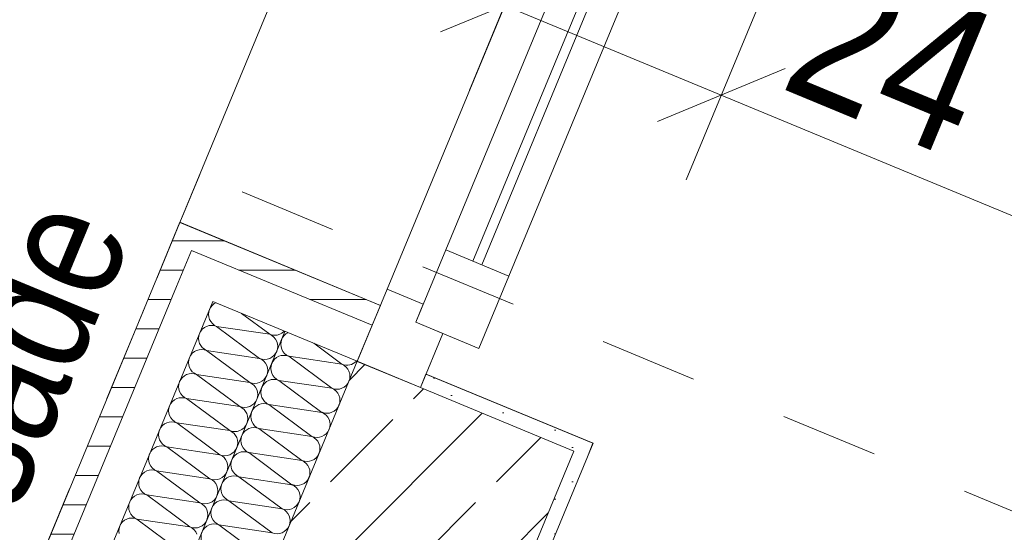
# Model space of a CAD drawing. Header units: metres. Extents: x -89 to 754, y -195 to 69.
# Tile 92 of 256: x -3.076 to -2.068, y 5.252 to 5.776. Entities that reach past the tile are written whole.
import ezdxf

# ---------------------------------------------------------------- set-up
doc = ezdxf.new("R2010")
doc.units = ezdxf.units.M
doc.header["$MEASUREMENT"] = 0
doc.linetypes.add('Strichlinie_ eng', pattern=[0.115, 0.075, -0.04])
for name, color, linetype in [('10 Fassade', 7, 'Continuous'), ('30 Dach', 7, 'Continuous'), ('95 Ausführungsplanung Bemaßung', 7, 'Continuous'), ('Neubau_10 Wand außen', 7, 'Continuous'), ('Neubau_30 Dach', 7, 'Continuous'), ('Neubau_95 Ausführungsplanung Bemaßung', 7, 'Continuous')]:
    doc.layers.add(name, color=color, linetype=linetype)
doc.styles.add('ERSTELLTER_STIL_3', font='ARIALN.TTF')
doc.dimstyles.new('ERSTELLTER_STIL__4', dxfattribs={"dimtxt": 0.15, "dimasz": 0.095143, "dimexe": 0.18, "dimexo": 0.0625, "dimgap": 0, "dimtad": 1, "dimzin": 0, "dimdsep": 46, "dimtxsty": 'ERSTELLTER_STIL_3', "dimblk": 'ARROWHEAD_6', "dimblk1": 'ARROWHEAD_6', "dimblk2": 'ARROWHEAD_6', "dimcen": 0.09, "dimse1": 1, "dimse2": 1, "dimclrd": 7, "dimclre": 7, "dimclrt": 7, "dimazin": 0, "dimtfac": 1, "dimtdec": 4, "dimtmove": 0, "dimatfit": 3, "dimfxl": 1, "dimtolj": 1, "dimtzin": 0, "dimarcsym": 0})
doc.dimstyles.new('ERSTELLTER_STIL__8', dxfattribs={"dimtxt": 0.125, "dimasz": 0.091787, "dimexe": 0.18, "dimexo": 0.04, "dimgap": 0, "dimtad": 1, "dimtih": 1, "dimtoh": 1, "dimzin": 0, "dimdsep": 46, "dimtxsty": 'ERSTELLTER_STIL_3', "dimblk": 'ARROWHEAD_5', "dimblk1": 'ARROWHEAD_5', "dimblk2": 'ARROWHEAD_5', "dimcen": 0.09, "dimclrd": 7, "dimclre": 7, "dimclrt": 7, "dimazin": 0, "dimtfac": 1, "dimtdec": 4, "dimtmove": 2, "dimatfit": 3, "dimfxl": 1, "dimtolj": 1, "dimtzin": 0, "dimarcsym": 0})
pattern_1 = [(0, (0, 0), (0, 0.03), [])]
pattern_2 = [(45, (0, 0), (-0.01767767, 0.01767767), [0, -0.025])]

# ---------------------------------------------------------------- blocks, each defined once
blk = doc.blocks.new('*X102')
at = {"layer": 'Neubau_10 Wand außen', "color": 8, "linetype": 'Continuous', "lineweight": 9}
for p, q in [((-2.8803, 5.4822), (-2.8815, 5.4798)), ((-2.8786, 5.4842), (-2.8803, 5.4822)), ((-2.8766, 5.4858), (-2.8786, 5.4842)), ((-2.8751, 5.4866), (-2.8766, 5.4858)), ((-2.8823, 5.4773), (-2.8826, 5.4747)), ((-2.8826, 5.4747), (-2.8823, 5.4721)), ((-2.8815, 5.4798), (-2.8823, 5.4773)), ((-2.8823, 5.4721), (-2.8815, 5.4696)), ((-2.8488, 5.4757), (-2.8199, 5.4543)), ((-2.8868, 5.4612), (-2.8889, 5.4595)), ((-2.8845, 5.4624), (-2.8868, 5.4612)), ((-2.882, 5.4632), (-2.8845, 5.4624)), ((-2.8794, 5.4634), (-2.882, 5.4632)), ((-2.8815, 5.4696), (-2.8803, 5.4673)), ((-2.8803, 5.4673), (-2.8786, 5.4653)), ((-2.8768, 5.4632), (-2.8794, 5.4634)), ((-2.8786, 5.4653), (-2.8766, 5.4637)), ((-2.8743, 5.4624), (-2.8768, 5.4632)), ((-2.8766, 5.4637), (-2.8743, 5.4624)), ((-2.8743, 5.4624), (-2.8199, 5.4543)), ((-2.8743, 5.4624), (-2.8302, 5.4297)), ((-2.8925, 5.4527), (-2.8928, 5.4501)), ((-2.8917, 5.4552), (-2.8925, 5.4527)), ((-2.8905, 5.4575), (-2.8917, 5.4552)), ((-2.8889, 5.4595), (-2.8905, 5.4575)), ((-2.8199, 5.4543), (-2.8174, 5.4536)), ((-2.8176, 5.4531), (-2.8199, 5.4543)), ((-2.8156, 5.4514), (-2.8176, 5.4531)), ((-2.8174, 5.4536), (-2.8148, 5.4533)), ((-2.814, 5.4494), (-2.8156, 5.4514)), ((-2.8148, 5.4533), (-2.8122, 5.4536)), ((-2.8122, 5.4536), (-2.8097, 5.4543)), ((-2.8097, 5.4543), (-2.8074, 5.4556)), ((-2.8074, 5.4556), (-2.8054, 5.4572)), ((-2.8054, 5.4572), (-2.8051, 5.4576)), ((-2.8928, 5.4501), (-2.8925, 5.4475)), ((-2.8925, 5.4475), (-2.8917, 5.445)), ((-2.8917, 5.445), (-2.8905, 5.4427)), ((-2.8905, 5.4427), (-2.8889, 5.4407)), ((-2.8127, 5.4471), (-2.814, 5.4494)), ((-2.812, 5.4446), (-2.8127, 5.4471)), ((-2.8117, 5.442), (-2.812, 5.4446)), ((-2.812, 5.4394), (-2.8117, 5.442)), ((-2.9007, 5.4329), (-2.9019, 5.4306)), ((-2.8991, 5.4349), (-2.9007, 5.4329)), ((-2.897, 5.4366), (-2.8991, 5.4349)), ((-2.8947, 5.4378), (-2.897, 5.4366)), ((-2.8922, 5.4385), (-2.8947, 5.4378)), ((-2.8896, 5.4388), (-2.8922, 5.4385)), ((-2.887, 5.4385), (-2.8896, 5.4388)), ((-2.8889, 5.4407), (-2.8868, 5.439)), ((-2.8845, 5.4378), (-2.887, 5.4385)), ((-2.8868, 5.439), (-2.8845, 5.4378)), ((-2.8845, 5.4378), (-2.8404, 5.4051)), ((-2.8845, 5.4378), (-2.8302, 5.4297)), ((-2.8199, 5.4297), (-2.8176, 5.4309)), ((-2.8176, 5.4309), (-2.8156, 5.4326)), ((-2.8156, 5.4326), (-2.814, 5.4346)), ((-2.814, 5.4346), (-2.8127, 5.4369)), ((-2.8127, 5.4369), (-2.812, 5.4394)), ((-2.9027, 5.4281), (-2.903, 5.4255)), ((-2.903, 5.4255), (-2.9027, 5.4229)), ((-2.9019, 5.4306), (-2.9027, 5.4281)), ((-2.9027, 5.4229), (-2.9019, 5.4204)), ((-2.8302, 5.4297), (-2.8276, 5.4289)), ((-2.8278, 5.4285), (-2.8302, 5.4297)), ((-2.8258, 5.4268), (-2.8278, 5.4285)), ((-2.8276, 5.4289), (-2.825, 5.4287)), ((-2.8242, 5.4248), (-2.8258, 5.4268)), ((-2.825, 5.4287), (-2.8224, 5.4289)), ((-2.8229, 5.4225), (-2.8242, 5.4248)), ((-2.8222, 5.42), (-2.8229, 5.4225)), ((-2.8224, 5.4289), (-2.8199, 5.4297)), ((-2.9072, 5.4119), (-2.9093, 5.4103)), ((-2.9049, 5.4132), (-2.9072, 5.4119)), ((-2.9024, 5.4139), (-2.9049, 5.4132)), ((-2.8998, 5.4142), (-2.9024, 5.4139)), ((-2.9019, 5.4204), (-2.9007, 5.4181)), ((-2.9007, 5.4181), (-2.8991, 5.416)), ((-2.8972, 5.4139), (-2.8998, 5.4142)), ((-2.8991, 5.416), (-2.897, 5.4144)), ((-2.8947, 5.4132), (-2.8972, 5.4139)), ((-2.897, 5.4144), (-2.8947, 5.4132)), ((-2.8947, 5.4132), (-2.8404, 5.4051)), ((-2.8947, 5.4132), (-2.8506, 5.3804)), ((-2.8242, 5.41), (-2.8229, 5.4123)), ((-2.8229, 5.4123), (-2.8222, 5.4148)), ((-2.8219, 5.4174), (-2.8222, 5.42)), ((-2.8222, 5.4148), (-2.8219, 5.4174)), ((-2.9129, 5.4034), (-2.9132, 5.4008)), ((-2.9132, 5.4008), (-2.9129, 5.3982)), ((-2.9122, 5.4059), (-2.9129, 5.4034)), ((-2.9109, 5.4082), (-2.9122, 5.4059)), ((-2.9093, 5.4103), (-2.9109, 5.4082)), ((-2.8404, 5.4051), (-2.8379, 5.4043)), ((-2.8381, 5.4038), (-2.8404, 5.4051)), ((-2.836, 5.4022), (-2.8381, 5.4038)), ((-2.8379, 5.4043), (-2.8353, 5.404)), ((-2.8344, 5.4001), (-2.836, 5.4022)), ((-2.8353, 5.404), (-2.8327, 5.4043)), ((-2.8327, 5.4043), (-2.8302, 5.4051)), ((-2.8302, 5.4051), (-2.8278, 5.4063)), ((-2.8278, 5.4063), (-2.8258, 5.4079)), ((-2.8258, 5.4079), (-2.8242, 5.41)), ((-2.9129, 5.3982), (-2.9122, 5.3957)), ((-2.9122, 5.3957), (-2.9109, 5.3934)), ((-2.9109, 5.3934), (-2.9093, 5.3914)), ((-2.9093, 5.3914), (-2.9072, 5.3897)), ((-2.8331, 5.3978), (-2.8344, 5.4001)), ((-2.8324, 5.3953), (-2.8331, 5.3978)), ((-2.8321, 5.3927), (-2.8324, 5.3953)), ((-2.8324, 5.3901), (-2.8321, 5.3927)), ((-2.9224, 5.3813), (-2.9231, 5.3788)), ((-2.9211, 5.3836), (-2.9224, 5.3813)), ((-2.9195, 5.3856), (-2.9211, 5.3836)), ((-2.9174, 5.3873), (-2.9195, 5.3856)), ((-2.9151, 5.3885), (-2.9174, 5.3873)), ((-2.9126, 5.3893), (-2.9151, 5.3885)), ((-2.91, 5.3895), (-2.9126, 5.3893)), ((-2.9074, 5.3893), (-2.91, 5.3895)), ((-2.9049, 5.3885), (-2.9074, 5.3893)), ((-2.9072, 5.3897), (-2.9049, 5.3885)), ((-2.9049, 5.3885), (-2.8506, 5.3804)), ((-2.9049, 5.3885), (-2.8608, 5.3558)), ((-2.8506, 5.3804), (-2.8481, 5.3797)), ((-2.8483, 5.3792), (-2.8506, 5.3804)), ((-2.8429, 5.3797), (-2.8404, 5.3804)), ((-2.8404, 5.3804), (-2.8381, 5.3817)), ((-2.8381, 5.3817), (-2.836, 5.3833)), ((-2.836, 5.3833), (-2.8344, 5.3853)), ((-2.8344, 5.3853), (-2.8331, 5.3876)), ((-2.8331, 5.3876), (-2.8324, 5.3901)), ((-2.9231, 5.3788), (-2.9234, 5.3762)), ((-2.9234, 5.3762), (-2.9231, 5.3736)), ((-2.9231, 5.3736), (-2.9224, 5.3711)), ((-2.9224, 5.3711), (-2.9211, 5.3688)), ((-2.8462, 5.3775), (-2.8483, 5.3792)), ((-2.8481, 5.3797), (-2.8455, 5.3794)), ((-2.8446, 5.3755), (-2.8462, 5.3775)), ((-2.8455, 5.3794), (-2.8429, 5.3797)), ((-2.8433, 5.3732), (-2.8446, 5.3755)), ((-2.8426, 5.3707), (-2.8433, 5.3732)), ((-2.8423, 5.3681), (-2.8426, 5.3707)), ((-2.9297, 5.361), (-2.9313, 5.359)), ((-2.9277, 5.3626), (-2.9297, 5.361)), ((-2.9253, 5.3639), (-2.9277, 5.3626)), ((-2.9228, 5.3646), (-2.9253, 5.3639)), ((-2.9202, 5.3649), (-2.9228, 5.3646)), ((-2.9211, 5.3688), (-2.9195, 5.3668)), ((-2.9176, 5.3646), (-2.9202, 5.3649)), ((-2.9195, 5.3668), (-2.9174, 5.3651)), ((-2.9151, 5.3639), (-2.9176, 5.3646)), ((-2.9174, 5.3651), (-2.9151, 5.3639)), ((-2.9151, 5.3639), (-2.871, 5.3311)), ((-2.9151, 5.3639), (-2.8608, 5.3558)), ((-2.8462, 5.3587), (-2.8446, 5.3607)), ((-2.8446, 5.3607), (-2.8433, 5.363)), ((-2.8433, 5.363), (-2.8426, 5.3655)), ((-2.8426, 5.3655), (-2.8423, 5.3681)), ((-2.9333, 5.3542), (-2.9336, 5.3516)), ((-2.9336, 5.3516), (-2.9333, 5.349)), ((-2.9326, 5.3567), (-2.9333, 5.3542)), ((-2.9313, 5.359), (-2.9326, 5.3567)), ((-2.8608, 5.3558), (-2.8583, 5.355)), ((-2.8585, 5.3546), (-2.8608, 5.3558)), ((-2.8564, 5.3529), (-2.8585, 5.3546)), ((-2.8583, 5.355), (-2.8557, 5.3548)), ((-2.8548, 5.3509), (-2.8564, 5.3529)), ((-2.8557, 5.3548), (-2.8531, 5.355)), ((-2.8535, 5.3486), (-2.8548, 5.3509)), ((-2.8531, 5.355), (-2.8506, 5.3558)), ((-2.8506, 5.3558), (-2.8483, 5.357)), ((-2.8483, 5.357), (-2.8462, 5.3587)), ((-2.9333, 5.349), (-2.9326, 5.3465)), ((-2.9304, 5.3403), (-2.933, 5.34)), ((-2.9326, 5.3465), (-2.9313, 5.3442)), ((-2.9313, 5.3442), (-2.9297, 5.3421)), ((-2.9278, 5.34), (-2.9304, 5.3403)), ((-2.9297, 5.3421), (-2.9277, 5.3405)), ((-2.9277, 5.3405), (-2.9253, 5.3392)), ((-2.8528, 5.3461), (-2.8535, 5.3486)), ((-2.8535, 5.3384), (-2.8528, 5.3409)), ((-2.8525, 5.3435), (-2.8528, 5.3461)), ((-2.8528, 5.3409), (-2.8525, 5.3435)), ((-2.9428, 5.332), (-2.9435, 5.3295)), ((-2.9415, 5.3343), (-2.9428, 5.332)), ((-2.9399, 5.3364), (-2.9415, 5.3343)), ((-2.9379, 5.338), (-2.9399, 5.3364)), ((-2.9356, 5.3392), (-2.9379, 5.338)), ((-2.933, 5.34), (-2.9356, 5.3392)), ((-2.9253, 5.3392), (-2.9278, 5.34)), ((-2.9253, 5.3392), (-2.871, 5.3311)), ((-2.9253, 5.3392), (-2.8812, 5.3065)), ((-2.871, 5.3311), (-2.8685, 5.3304)), ((-2.8687, 5.3299), (-2.871, 5.3311)), ((-2.8685, 5.3304), (-2.8659, 5.3301)), ((-2.8659, 5.3301), (-2.8633, 5.3304)), ((-2.8633, 5.3304), (-2.8608, 5.3311)), ((-2.8608, 5.3311), (-2.8585, 5.3324)), ((-2.8585, 5.3324), (-2.8564, 5.334)), ((-2.8564, 5.334), (-2.8548, 5.3361)), ((-2.8548, 5.3361), (-2.8535, 5.3384)), ((-2.9435, 5.3295), (-2.9438, 5.3269)), ((-2.9438, 5.3269), (-2.9435, 5.3243)), ((-2.9435, 5.3243), (-2.9428, 5.3218)), ((-2.9428, 5.3218), (-2.9415, 5.3195)), ((-2.8666, 5.3283), (-2.8687, 5.3299)), ((-2.865, 5.3262), (-2.8666, 5.3283)), ((-2.8638, 5.3239), (-2.865, 5.3262)), ((-2.863, 5.3214), (-2.8638, 5.3239)), ((-2.8627, 5.3188), (-2.863, 5.3214)), ((-2.9501, 5.3117), (-2.9517, 5.3097)), ((-2.9481, 5.3134), (-2.9501, 5.3117)), ((-2.9458, 5.3146), (-2.9481, 5.3134)), ((-2.9433, 5.3154), (-2.9458, 5.3146)), ((-2.9407, 5.3156), (-2.9433, 5.3154)), ((-2.9415, 5.3195), (-2.9399, 5.3175)), ((-2.9381, 5.3154), (-2.9407, 5.3156)), ((-2.9399, 5.3175), (-2.9379, 5.3158)), ((-2.9356, 5.3146), (-2.9381, 5.3154)), ((-2.9379, 5.3158), (-2.9356, 5.3146)), ((-2.9356, 5.3146), (-2.8812, 5.3065)), ((-2.9356, 5.3146), (-2.8914, 5.2819)), ((-2.8666, 5.3094), (-2.865, 5.3114)), ((-2.865, 5.3114), (-2.8638, 5.3137)), ((-2.8638, 5.3137), (-2.863, 5.3162)), ((-2.863, 5.3162), (-2.8627, 5.3188)), ((-2.9537, 5.3049), (-2.954, 5.3023)), ((-2.954, 5.3023), (-2.9537, 5.2997)), ((-2.953, 5.3074), (-2.9537, 5.3049)), ((-2.9517, 5.3097), (-2.953, 5.3074)), ((-2.8812, 5.3065), (-2.8787, 5.3058)), ((-2.8789, 5.3053), (-2.8812, 5.3065)), ((-2.8768, 5.3036), (-2.8789, 5.3053)), ((-2.8787, 5.3058), (-2.8761, 5.3055)), ((-2.8752, 5.3016), (-2.8768, 5.3036)), ((-2.8761, 5.3055), (-2.8735, 5.3058)), ((-2.874, 5.2993), (-2.8752, 5.3016)), ((-2.8735, 5.3058), (-2.871, 5.3065)), ((-2.871, 5.3065), (-2.8687, 5.3077)), ((-2.8687, 5.3077), (-2.8666, 5.3094)), ((-2.956, 5.29), (-2.9583, 5.2887)), ((-2.9535, 5.2907), (-2.956, 5.29)), ((-2.9537, 5.2997), (-2.953, 5.2972)), ((-2.9509, 5.291), (-2.9535, 5.2907)), ((-2.953, 5.2972), (-2.9517, 5.2949)), ((-2.9517, 5.2949), (-2.9501, 5.2929)), ((-2.9483, 5.2907), (-2.9509, 5.291)), ((-2.9501, 5.2929), (-2.9481, 5.2912)), ((-2.9458, 5.29), (-2.9483, 5.2907)), ((-2.9481, 5.2912), (-2.9458, 5.29)), ((-2.9458, 5.29), (-2.9016, 5.2572)), ((-2.9458, 5.29), (-2.8914, 5.2819)), ((-2.8732, 5.2968), (-2.874, 5.2993)), ((-2.874, 5.2891), (-2.8732, 5.2916)), ((-2.8729, 5.2942), (-2.8732, 5.2968)), ((-2.8732, 5.2916), (-2.8729, 5.2942)), ((-2.9639, 5.2802), (-2.9642, 5.2776)), ((-2.9632, 5.2828), (-2.9639, 5.2802)), ((-2.9619, 5.2851), (-2.9632, 5.2828)), ((-2.9603, 5.2871), (-2.9619, 5.2851)), ((-2.9583, 5.2887), (-2.9603, 5.2871)), ((-2.8914, 5.2819), (-2.8889, 5.2811)), ((-2.8891, 5.2806), (-2.8914, 5.2819)), ((-2.8871, 5.279), (-2.8891, 5.2806)), ((-2.8889, 5.2811), (-2.8863, 5.2809)), ((-2.8863, 5.2809), (-2.8837, 5.2811)), ((-2.8837, 5.2811), (-2.8812, 5.2819)), ((-2.8812, 5.2819), (-2.8789, 5.2831)), ((-2.8789, 5.2831), (-2.8768, 5.2848)), ((-2.8768, 5.2848), (-2.8752, 5.2868)), ((-2.8752, 5.2868), (-2.874, 5.2891)), ((-2.9642, 5.2776), (-2.9639, 5.275)), ((-2.9639, 5.275), (-2.9632, 5.2725)), ((-2.9632, 5.2725), (-2.9619, 5.2702)), ((-2.9619, 5.2702), (-2.9603, 5.2682)), ((-2.8854, 5.277), (-2.8871, 5.279)), ((-2.8842, 5.2747), (-2.8854, 5.277)), ((-2.8834, 5.2722), (-2.8842, 5.2747)), ((-2.8831, 5.2696), (-2.8834, 5.2722)), ((-2.9721, 5.2604), (-2.9734, 5.2581)), ((-2.9705, 5.2624), (-2.9721, 5.2604)), ((-2.9685, 5.2641), (-2.9705, 5.2624)), ((-2.9662, 5.2653), (-2.9685, 5.2641)), ((-2.9637, 5.2661), (-2.9662, 5.2653)), ((-2.9611, 5.2663), (-2.9637, 5.2661)), ((-2.9585, 5.2661), (-2.9611, 5.2663)), ((-2.9603, 5.2682), (-2.9583, 5.2666)), ((-2.956, 5.2653), (-2.9585, 5.2661)), ((-2.9583, 5.2666), (-2.956, 5.2653)), ((-2.956, 5.2653), (-2.9016, 5.2572)), ((-2.956, 5.2653), (-2.9118, 5.2326)), ((-2.8891, 5.2585), (-2.8871, 5.2601)), ((-2.8871, 5.2601), (-2.8854, 5.2621)), ((-2.8854, 5.2621), (-2.8842, 5.2645)), ((-2.8842, 5.2645), (-2.8834, 5.267)), ((-2.8834, 5.267), (-2.8831, 5.2696)), ((-2.9741, 5.2556), (-2.9744, 5.253)), ((-2.9744, 5.253), (-2.9741, 5.2504)), ((-2.9734, 5.2581), (-2.9741, 5.2556)), ((-2.9016, 5.2572), (-2.8991, 5.2565)), ((-2.8993, 5.256), (-2.9016, 5.2572)), ((-2.8973, 5.2543), (-2.8993, 5.256)), ((-2.8991, 5.2565), (-2.8965, 5.2562)), ((-2.8956, 5.2523), (-2.8973, 5.2543)), ((-2.8965, 5.2562), (-2.8939, 5.2565)), ((-2.8944, 5.25), (-2.8956, 5.2523)), ((-2.8939, 5.2565), (-2.8914, 5.2572)), ((-2.8914, 5.2572), (-2.8891, 5.2585))]:
    blk.add_line(p, q, dxfattribs=at)
blk = doc.blocks.new('*X107')
at = {"layer": 'Neubau_10 Wand außen', "color": 8, "linetype": 'Continuous', "lineweight": 9}
for p, q in [((-2.7749, 5.4451), (-2.746, 5.4237)), ((-2.8004, 5.4318), (-2.746, 5.4237)), ((-2.8004, 5.4318), (-2.7562, 5.3991)), ((-2.8106, 5.4072), (-2.7664, 5.3744)), ((-2.8106, 5.4072), (-2.7562, 5.3991)), ((-2.8208, 5.3825), (-2.7664, 5.3744)), ((-2.8208, 5.3825), (-2.7767, 5.3498)), ((-2.831, 5.3579), (-2.7767, 5.3498)), ((-2.831, 5.3579), (-2.7869, 5.3252)), ((-2.8412, 5.3333), (-2.7971, 5.3005)), ((-2.8412, 5.3333), (-2.7869, 5.3252)), ((-2.8514, 5.3086), (-2.7971, 5.3005)), ((-2.8514, 5.3086), (-2.8073, 5.2759)), ((-2.8616, 5.284), (-2.8073, 5.2759)), ((-2.8616, 5.284), (-2.8175, 5.2513)), ((-2.8718, 5.2594), (-2.8277, 5.2266)), ((-2.8718, 5.2594), (-2.8175, 5.2513))]:
    blk.add_line(p, q, dxfattribs=at)
for centre, start, end in [((-2.7953, 5.4441), 116.7509, 157.5), ((-2.7953, 5.4441), 157.5, 247.5), ((-2.8055, 5.4195), 67.5, 157.5), ((-2.8055, 5.4195), 157.5, 247.5), ((-2.7409, 5.436), 247.5, 317.1807), ((-2.7511, 5.4114), 337.5, 67.5), ((-2.8157, 5.3949), 67.5, 157.5), ((-2.7511, 5.4114), 247.5, 337.5), ((-2.8157, 5.3949), 157.5, 247.5), ((-2.7613, 5.3868), 337.5, 67.5), ((-2.8259, 5.3702), 67.5, 157.5), ((-2.7613, 5.3868), 247.5, 337.5), ((-2.8259, 5.3702), 157.5, 247.5), ((-2.7715, 5.3621), 337.5, 67.5), ((-2.8361, 5.3456), 157.5, 247.5), ((-2.8361, 5.3456), 67.5, 157.5), ((-2.7715, 5.3621), 247.5, 337.5), ((-2.7818, 5.3375), 337.5, 67.5), ((-2.8463, 5.3209), 67.5, 157.5), ((-2.7818, 5.3375), 247.5, 337.5), ((-2.8463, 5.3209), 157.5, 247.5), ((-2.792, 5.3129), 337.5, 67.5), ((-2.8565, 5.2963), 157.5, 247.5), ((-2.8565, 5.2963), 67.5, 157.5), ((-2.792, 5.3129), 247.5, 337.5), ((-2.8022, 5.2882), 337.5, 67.5), ((-2.8667, 5.2717), 67.5, 157.5), ((-2.8022, 5.2882), 247.5, 337.5), ((-2.8667, 5.2717), 157.5, 247.5), ((-2.8124, 5.2636), 337.5, 67.5), ((-2.8769, 5.247), 67.5, 157.5), ((-2.8769, 5.247), 157.5, 247.5), ((-2.8124, 5.2636), 247.5, 337.5)]:
    blk.add_arc(centre, 0.0133, start, end, dxfattribs=at)
blk = doc.blocks.new('4 Flügelfenster 1+2+1 27')
at = {"layer": 'Neubau_10 Wand außen', "color": 7, "linetype": 'Continuous', "lineweight": 13}
for p, q in [((-2.005, 0.185), (-1.99, 0.185)), ((-1.99, 0), (-1.99, 0.185)), ((-1.945, -0.03), (-1.945, 0.04)), ((-1.945, 0.04), (-1.865, 0.04)), ((-1.865, 0.04), (-1.865, -0.03)), ((-2.005, 0), (-1.945, 0)), ((-2.005, -0.07), (-2.005, 0)), ((-2.005, -0.07), (-2.005, 0)), ((-1.945, 0), (-1.945, -0.03)), ((-1.865, 0.01), (-1.0675, 0.01)), ((-1.0675, 0), (-1.865, 0)), ((-1.945, -0.03), (-1.925, -0.03)), ((-1.865, -0.03), (-1.945, -0.03)), ((-1.925, -0.03), (-1.925, -0.07)), ((-1.925, -0.07), (-2.005, -0.07)), ((-1.943, -0.07), (-1.943, -0.292)), ((-2.005, -0.292), (-1.943, -0.292))]:
    blk.add_line(p, q, dxfattribs=at)
at = {"layer": 'Neubau_10 Wand außen', "color": 7, "linetype": 'Continuous', "lineweight": 9}
for p, q in [((-1.865, 0.04), (-1.0675, 0.04)), ((-1.0675, -0.03), (-1.865, -0.03)), ((-1.0075, -0.07), (-1.925, -0.07)), ((-1.943, -0.292), (1.943, -0.292))]:
    blk.add_line(p, q, dxfattribs=at)
blk = doc.blocks.new('*D610')
at = {"layer": '95 Ausführungsplanung Bemaßung', "color": 7, "linetype": 'Continuous', "lineweight": 9}
for p, q in [((1.4781, 13.5022), (1.4239, 13.6331)), ((1.451, 13.5676), (1.4797, 13.637)), ((1.5377, 13.5317), (1.3642, 13.6036)), ((-2.187, 4.7848), (1.451, 13.5676)), ((-2.2141, 4.8503), (-2.1599, 4.7194)), ((-2.1002, 4.7489), (-2.2737, 4.8208)), ((-2.2157, 4.7155), (-2.187, 4.7848))]:
    blk.add_line(p, q, dxfattribs=at)
at = {"layer": '95 Ausführungsplanung Bemaßung', "color": 7, "lineweight": 9, "insert": (-0.4403, 8.9888), "char_height": 0.15, "attachment_point": 7, "rotation": 67.5, "style": 'ERSTELLTER_STIL_3'}
blk.add_mtext('\\A1;{\\pql;\\fArial Narrow|b0|i0|c0|p0;\\W1.000000;9,50\\fArial Narrow|b0|i0|c0|p0;\\W1.000000;\\A1{\\H.66x;\\S5^  ;}}', dxfattribs=at)
blk = doc.blocks.new('ARROWHEAD_6')
at = {"color": 0, "linetype": 'Continuous', "lineweight": 0}
for p, q in [((-0.5, -0.5), (0.5, 0.5)), ((0, 0), (-1, 0))]:
    blk.add_line(p, q, dxfattribs=at)
blk = doc.blocks.new('*D735')
at = {"layer": '95 Ausführungsplanung Bemaßung', "color": 7, "linetype": 'Continuous', "lineweight": 9}
for p, q in [((-1.3591, 15.0657), (-0.2891, 17.6491)), ((-1.3862, 15.1312), (-1.332, 15.0003)), ((-1.2724, 15.0298), (-1.4459, 15.1017)), ((-5.292, 5.5709), (-1.3591, 15.0657)), ((-5.3191, 5.6364), (-5.2649, 5.5055))]:
    blk.add_line(p, q, dxfattribs=at)
at = {"layer": '95 Ausführungsplanung Bemaßung', "color": 7, "lineweight": 9, "insert": (-3.4164, 10.0863), "char_height": 0.15, "attachment_point": 7, "rotation": 67.5, "style": 'ERSTELLTER_STIL_3'}
blk.add_mtext('\\A1;{\\pql;\\fArial Narrow|b0|i0|c0|p0;\\W1.000000;10,27\\fArial Narrow|b0|i0|c0|p0;\\W1.000000;\\A1{\\H.66x;\\S5^  ;}}', dxfattribs=at)
blk = doc.blocks.new('*D740')
at = {"layer": '95 Ausführungsplanung Bemaßung', "color": 7, "linetype": 'Continuous', "lineweight": 9}
for p, q in [((-4.9225, 5.4179), (-4.8375, 5.623)), ((-4.9496, 5.4833), (-4.8954, 5.3524)), ((-4.8357, 5.3819), (-5.0092, 5.4538)), ((-8.8117, -3.9715), (-4.9225, 5.4179)), ((-8.8388, -3.9061), (-8.7846, -4.037)), ((-8.7249, -4.0075), (-8.8984, -3.9356)), ((-8.9035, -4.1933), (-8.8117, -3.9715))]:
    blk.add_line(p, q, dxfattribs=at)
at = {"layer": '95 Ausführungsplanung Bemaßung', "color": 7, "lineweight": 9, "char_height": 0.15, "attachment_point": 7, "rotation": 67.5, "style": 'ERSTELLTER_STIL_3'}
for s, insert in [('\\A1;{\\pql;\\fArial Narrow|b0|i0|c0|p0;\\W1.000000;22}', (-5.0433, 5.2046)), ('\\A1;{\\pql;\\fArial Narrow|b0|i0|c0|p0;\\W1.000000;10,16\\fArial Narrow|b0|i0|c0|p0;\\W1.000000;\\A1{\\H.66x;\\S5^  ;}}', (-6.9579, 0.4911)), ('\\A1;{\\pql;\\fArial Narrow|b0|i0|c0|p0;\\W1.000000;24}', (-8.8202, -3.9138))]:
    blk.add_mtext(s, dxfattribs=dict(at, insert=insert))
blk = doc.blocks.new('*D741')
at = {"layer": '95 Ausführungsplanung Bemaßung', "color": 7, "linetype": 'Continuous', "lineweight": 9}
for p, q in [((-4.8375, 5.623), (-4.7457, 5.8447)), ((-4.8646, 5.6884), (-4.8104, 5.5575)), ((-4.7508, 5.587), (-4.9243, 5.6589)), ((-4.9225, 5.4179), (-4.8375, 5.623)), ((-4.9496, 5.4833), (-4.8954, 5.3524))]:
    blk.add_line(p, q, dxfattribs=at)
blk = doc.blocks.new('*D742')
at = {"layer": '95 Ausführungsplanung Bemaßung', "color": 7, "linetype": 'Continuous', "lineweight": 9}
for p, q in [((-4.7728, 5.9101), (-4.7186, 5.7793)), ((-4.8375, 5.623), (-4.7457, 5.8447)), ((-4.8646, 5.6884), (-4.8104, 5.5575)), ((-4.7508, 5.587), (-4.9243, 5.6589))]:
    blk.add_line(p, q, dxfattribs=at)
blk = doc.blocks.new('*D743')
at = {"layer": '95 Ausführungsplanung Bemaßung', "color": 7, "linetype": 'Continuous', "lineweight": 9}
for p, q in [((-1.0464, 14.7756), (-0.9896, 14.9127)), ((-1.0735, 14.8411), (-1.0193, 14.7102)), ((-4.7457, 5.8447), (-1.0464, 14.7756)), ((-4.7728, 5.9101), (-4.7186, 5.7793)), ((-4.6589, 5.8088), (-4.8324, 5.8806)), ((-4.8375, 5.623), (-4.7457, 5.8447))]:
    blk.add_line(p, q, dxfattribs=at)
at = {"layer": '95 Ausführungsplanung Bemaßung', "color": 7, "lineweight": 9, "char_height": 0.15, "attachment_point": 7, "rotation": 67.5, "style": 'ERSTELLTER_STIL_3'}
for s, insert in [('\\A1;{\\pql;\\fArial Narrow|b0|i0|c0|p0;\\W1.000000;15}', (-1.1672, 14.5624)), ('\\A1;{\\pql;\\fArial Narrow|b0|i0|c0|p0;\\W1.000000;9,66\\fArial Narrow|b0|i0|c0|p0;\\W1.000000;\\A1{\\H.66x;\\S5^  ;}}', (-2.9684, 10.1227)), ('\\A1;{\\pql;\\fArial Narrow|b0|i0|c0|p0;\\W1.000000;24}', (-4.7542, 5.9024))]:
    blk.add_mtext(s, dxfattribs=dict(at, insert=insert))
blk = doc.blocks.new('*D755')
at = {"layer": '95 Ausführungsplanung Bemaßung', "color": 7, "linetype": 'Continuous', "lineweight": 9}
for p, q in [((-4.5529, 5.2648), (-4.3761, 5.6916)), ((-4.58, 5.3302), (-4.5258, 5.1994)), ((-4.4662, 5.2289), (-4.6397, 5.3007)), ((-5.5203, 2.9292), (-4.5529, 5.2648)), ((-5.5474, 2.9946), (-5.4932, 2.8638)), ((-5.4336, 2.8933), (-5.6071, 2.9652)), ((-7.4376, -1.6994), (-5.5203, 2.9292))]:
    blk.add_line(p, q, dxfattribs=at)
at = {"layer": '95 Ausführungsplanung Bemaßung', "color": 7, "lineweight": 9, "insert": (-5.129, 3.9523), "char_height": 0.15, "attachment_point": 7, "rotation": 67.5, "style": 'ERSTELLTER_STIL_3'}
blk.add_mtext('\\A1;{\\pql;\\fArial Narrow|b0|i0|c0|p0;\\W1.000000;2,53}', dxfattribs=at)
blk = doc.blocks.new('*D756')
at = {"layer": '95 Ausführungsplanung Bemaßung', "color": 7, "linetype": 'Continuous', "lineweight": 9}
for p, q in [((-4.3761, 5.6916), (-4.2288, 6.0473)), ((-4.4032, 5.757), (-4.349, 5.6262)), ((-4.2894, 5.6557), (-4.4629, 5.7276)), ((-4.5529, 5.2648), (-4.3761, 5.6916)), ((-4.58, 5.3302), (-4.5258, 5.1994)), ((-4.4662, 5.2289), (-4.6397, 5.3007))]:
    blk.add_line(p, q, dxfattribs=at)
at = {"layer": '95 Ausführungsplanung Bemaßung', "color": 7, "lineweight": 9, "insert": (-4.5292, 5.4005), "char_height": 0.15, "attachment_point": 7, "rotation": 67.5, "style": 'ERSTELLTER_STIL_3'}
blk.add_mtext('\\A1;{\\pql;\\fArial Narrow|b0|i0|c0|p0;\\W1.000000;46}', dxfattribs=at)
blk = doc.blocks.new('*D757')
at = {"layer": '95 Ausführungsplanung Bemaßung', "color": 7, "linetype": 'Continuous', "lineweight": 9}
for p, q in [((-4.2559, 6.1127), (-4.2017, 5.9819)), ((-4.3761, 5.6916), (-4.2288, 6.0473)), ((-4.4032, 5.757), (-4.349, 5.6262))]:
    blk.add_line(p, q, dxfattribs=at)
at = {"layer": '95 Ausführungsplanung Bemaßung', "color": 7, "lineweight": 9, "insert": (-4.3724, 5.7594), "char_height": 0.15, "attachment_point": 7, "rotation": 67.5, "style": 'ERSTELLTER_STIL_3'}
blk.add_mtext('\\A1;{\\pql;\\fArial Narrow|b0|i0|c0|p0;\\W1.000000;38\\fArial Narrow|b0|i0|c0|p0;\\W1.000000;\\A1{\\H.66x;\\S5^  ;}}', dxfattribs=at)
blk = doc.blocks.new('*D758')
at = {"layer": '95 Ausführungsplanung Bemaßung', "color": 7, "linetype": 'Continuous', "lineweight": 9}
for p, q in [((-2.6942, 9.7521), (-2.411, 10.4357)), ((-2.7213, 9.8175), (-2.6671, 9.6866)), ((-4.2288, 6.0473), (-2.6942, 9.7521)), ((-4.2559, 6.1127), (-4.2017, 5.9819)), ((-4.142, 6.0114), (-4.3155, 6.0832)), ((-4.3761, 5.6916), (-4.2288, 6.0473))]:
    blk.add_line(p, q, dxfattribs=at)
at = {"layer": '95 Ausführungsplanung Bemaßung', "color": 7, "lineweight": 9, "char_height": 0.15, "attachment_point": 7, "rotation": 67.5, "style": 'ERSTELLTER_STIL_3'}
for s, insert in [('\\A1;{\\pql;\\fArial Narrow|b0|i0|c0|p0;\\W1.000000;4,01}', (-3.5539, 7.755)), ('\\A1;{\\pql;\\fArial Narrow|b0|i0|c0|p0;\\W1.000000;2,73}', (-3.3599, 7.6747))]:
    blk.add_mtext(s, dxfattribs=dict(at, insert=insert))
blk = doc.blocks.new('*D798')
at = {"layer": '95 Ausführungsplanung Bemaßung', "color": 7, "linetype": 'Continuous', "lineweight": 9}
for p, q in [((-3.6738, 3.7292), (-3.6019, 3.9027)), ((-3.7073, 3.8447), (-3.6379, 3.8159)), ((-3.5724, 3.843), (-3.7033, 3.7888)), ((-3.6379, 3.8159), (-3.4328, 3.731)), ((-3.4687, 3.6442), (-3.3968, 3.8177)), ((-3.3673, 3.7581), (-3.4982, 3.7039)), ((-3.4328, 3.731), (-3.211, 3.6391))]:
    blk.add_line(p, q, dxfattribs=at)
at = {"layer": '95 Ausführungsplanung Bemaßung', "color": 7, "lineweight": 9, "insert": (-3.8511, 3.9367), "char_height": 0.15, "attachment_point": 7, "rotation": 337.5, "style": 'ERSTELLTER_STIL_3'}
blk.add_mtext('\\A1;{\\pql;\\fArial Narrow|b0|i0|c0|p0;\\W1.000000;22}', dxfattribs=at)
blk = doc.blocks.new('*D799')
at = {"layer": '95 Ausführungsplanung Bemaßung', "color": 7, "linetype": 'Continuous', "lineweight": 9}
for p, q in [((-3.3673, 3.7581), (-3.4982, 3.7039)), ((-3.4328, 3.731), (-3.211, 3.6391)), ((-3.247, 3.5524), (-3.1751, 3.7259)), ((-3.1456, 3.6662), (-3.2765, 3.612)), ((-3.211, 3.6391), (-2.0469, 3.1569))]:
    blk.add_line(p, q, dxfattribs=at)
blk = doc.blocks.new('*D800')
at = {"layer": '95 Ausführungsplanung Bemaßung', "color": 7, "linetype": 'Continuous', "lineweight": 9}
for p, q in [((-3.1456, 3.6662), (-3.2765, 3.612)), ((-3.211, 3.6391), (-2.0469, 3.1569)), ((-2.0829, 3.0702), (-2.011, 3.2437)), ((-1.9815, 3.184), (-2.1124, 3.1298)), ((-2.0469, 3.1569), (-1.8252, 3.0651))]:
    blk.add_line(p, q, dxfattribs=at)
at = {"layer": '95 Ausführungsplanung Bemaßung', "color": 7, "lineweight": 9, "char_height": 0.15, "attachment_point": 7, "rotation": 337.5, "style": 'ERSTELLTER_STIL_3'}
for s, insert in [('\\A1;{\\pql;\\fArial Narrow|b0|i0|c0|p0;\\W1.000000;24}', (-3.1533, 3.6477)), ('\\A1;{\\pql;\\fArial Narrow|b0|i0|c0|p0;\\W1.000000;1,26}', (-2.7737, 3.4904)), ('\\A1;{\\pql;\\fArial Narrow|b0|i0|c0|p0;\\W1.000000;24}', (-2.2602, 3.2777))]:
    blk.add_mtext(s, dxfattribs=dict(at, insert=insert))
blk = doc.blocks.new('*D810')
at = {"layer": '95 Ausführungsplanung Bemaßung', "color": 7, "linetype": 'Continuous', "lineweight": 9}
for p, q in [((2.7862, 26.1188), (2.815, 26.1882)), ((2.8133, 26.0534), (2.7591, 26.1842)), ((2.873, 26.0829), (2.6995, 26.1548)), ((-9.7372, -4.1153), (2.7862, 26.1188)), ((-9.7643, -4.0499), (-9.7101, -4.1807)), ((-9.6504, -4.1512), (-9.8239, -4.0794)), ((-9.7659, -4.1847), (-9.7372, -4.1153))]:
    blk.add_line(p, q, dxfattribs=at)
at = {"layer": '95 Ausführungsplanung Bemaßung', "color": 7, "lineweight": 9, "insert": (-3.5663, 10.7697), "char_height": 0.15, "attachment_point": 7, "rotation": 67.5, "style": 'ERSTELLTER_STIL_3'}
blk.add_mtext('\\A1;{\\pql;\\fArial Narrow|b0|i0|c0|p0;\\W1.000000;32,72\\fArial Narrow|b0|i0|c0|p0;\\W1.000000;\\A1{\\H.66x;\\S5^  ;}}', dxfattribs=at)
blk = doc.blocks.new('*D870')
at = {"layer": '95 Ausführungsplanung Bemaßung', "color": 7, "linetype": 'Continuous', "lineweight": 9}
for p, q in [((3.6566, 3.2077), (-2.3578, 5.699)), ((3.6926, 3.2944), (3.6207, 3.1209)), ((3.5912, 3.1806), (3.7221, 3.2348)), ((3.8784, 3.1158), (3.6566, 3.2077)), ((3.9143, 3.2026), (3.8424, 3.0291)), ((3.8129, 3.0887), (3.9438, 3.1429)), ((7.2367, 1.7248), (3.8784, 3.1158))]:
    blk.add_line(p, q, dxfattribs=at)
blk = doc.blocks.new('*D871')
at = {"layer": '95 Ausführungsplanung Bemaßung', "color": 7, "linetype": 'Continuous', "lineweight": 9}
for p, q in [((-2.4232, 5.6719), (-2.2924, 5.7261)), ((3.6566, 3.2077), (-2.3578, 5.699)), ((3.5912, 3.1806), (3.7221, 3.2348))]:
    blk.add_line(p, q, dxfattribs=at)
at = {"layer": '95 Ausführungsplanung Bemaßung', "color": 7, "lineweight": 9, "char_height": 0.15, "attachment_point": 7, "rotation": 337.5, "style": 'ERSTELLTER_STIL_3'}
for s, insert in [('\\A1;{\\pql;\\fArial Narrow|b0|i0|c0|p0;\\W1.000000;24}', (-2.3001, 5.7075)), ('\\A1;{\\pql;\\fArial Narrow|b0|i0|c0|p0;\\W1.000000;6,51}', (0.5047, 4.5457))]:
    blk.add_mtext(s, dxfattribs=dict(at, insert=insert))
blk = doc.blocks.new('*D872')
at = {"layer": '95 Ausführungsplanung Bemaßung', "color": 7, "linetype": 'Continuous', "lineweight": 9}
for p, q in [((-2.645, 5.7637), (-2.5141, 5.8179)), ((-2.3578, 5.699), (-2.5796, 5.7908)), ((-2.3219, 5.7857), (-2.3938, 5.6122)), ((-2.4232, 5.6719), (-2.2924, 5.7261)), ((3.6566, 3.2077), (-2.3578, 5.699))]:
    blk.add_line(p, q, dxfattribs=at)
blk = doc.blocks.new('*D873')
at = {"layer": '95 Ausführungsplanung Bemaßung', "color": 7, "linetype": 'Continuous', "lineweight": 9}
for p, q in [((-2.7487, 5.9625), (-2.8206, 5.789)), ((-2.7847, 5.8758), (-2.854, 5.9045)), ((-2.7192, 5.9029), (-2.8501, 5.8487)), ((-2.5796, 5.7908), (-2.7847, 5.8758)), ((-2.5436, 5.8775), (-2.6155, 5.7041)), ((-2.645, 5.7637), (-2.5141, 5.8179)), ((-2.3578, 5.699), (-2.5796, 5.7908))]:
    blk.add_line(p, q, dxfattribs=at)
at = {"layer": '95 Ausführungsplanung Bemaßung', "color": 7, "lineweight": 9, "insert": (-2.9979, 5.9966), "char_height": 0.15, "attachment_point": 7, "rotation": 337.5, "style": 'ERSTELLTER_STIL_3'}
blk.add_mtext('\\A1;{\\pql;\\fArial Narrow|b0|i0|c0|p0;\\W1.000000;22}', dxfattribs=at)
blk = doc.blocks.new('*D902')
at = {"layer": 'Neubau_95 Ausführungsplanung Bemaßung', "linetype": 'Continuous', "lineweight": 9}
for points in [[(2.0998, 13.7619), (2.071, 13.6697), (2.1209, 13.6676)], [(0.5542, 12.7291), (0.6332, 12.6736), (0.6504, 12.7205)]]:
    blk.add_hatch(color=7, dxfattribs=at).paths.add_polyline_path(points)
at = {"layer": 'Neubau_95 Ausführungsplanung Bemaßung', "color": 7, "linetype": 'Continuous', "lineweight": 9}
for p, q in [((2.0998, 13.7619), (2.071, 13.6697)), ((2.0998, 13.7619), (2.1209, 13.6676)), ((2.1209, 13.6676), (2.071, 13.6697)), ((0.5542, 12.7291), (0.6504, 12.7205)), ((0.5542, 12.7291), (0.6332, 12.6736)), ((0.6504, 12.7205), (0.6332, 12.6736))]:
    blk.add_line(p, q, dxfattribs=at)
blk.add_arc((0.982, 13.7619), 1.1179, 252.2835, 355.2165, dxfattribs=at)
at = {"layer": 'Neubau_95 Ausführungsplanung Bemaßung', "color": 7, "lineweight": 9, "char_height": 0.125, "attachment_point": 7, "style": 'ERSTELLTER_STIL_3'}
for s, insert in [('\\A1;{\\pql;\\fArial Narrow|b0|i0|c0|p0;\\W1.000000;ca. 112,50°}', (1.2625, 12.6794)), ('\\A1;{\\pql;\\fArial Narrow|b0|i0|c0|p0;\\W1.000000;parallel zum Bestand}', (1.2625, 12.5044))]:
    blk.add_mtext(s, dxfattribs=dict(at, insert=insert))
blk = doc.blocks.new('ARROWHEAD_5')
at = {"linetype": 'Continuous', "lineweight": 0}
blk.add_hatch(color=0, dxfattribs=at).paths.add_polyline_path([(-1, 0.2679), (0, 0), (-1, -0.2679)])
at = {"color": 0, "linetype": 'Continuous', "lineweight": 0}
blk.add_line((0, 0), (-1, 0), dxfattribs=at)

msp = doc.modelspace()

# ---------------------------------------------------------------- hatches: boundary and pattern name
at = {"layer": 'Neubau_10 Wand außen', "linetype": 'Continuous', "lineweight": 9}
h = msp.add_hatch(dxfattribs=at)
h.set_pattern_fill('Holzwerkstoff_Sperrholz__D2', color=8, style=0, pattern_type=2)
h.set_pattern_definition(pattern_1)
h.paths.add_polyline_path([(-2.9118, 5.5689), (-2.9355, 5.5116), (-2.9152, 5.5032), (-2.8999, 5.5401), (-2.7151, 5.4636), (-2.7067, 5.4839)])
h = msp.add_hatch(dxfattribs=at)
h.set_pattern_fill('Holzwerkstoff_Sperrholz__D2', color=8, style=0, pattern_type=2)
h.set_pattern_definition(pattern_1)
h.paths.add_polyline_path([(-3.2512, 4.7494), (-3.2309, 4.741), (-2.9152, 5.5032), (-2.9355, 5.5116)])
at = {"layer": 'Neubau_10 Wand außen', "linetype": 'Continuous', "lineweight": 0, "true_color": 0x000000}
h = msp.add_hatch(dxfattribs=at)
h.set_pattern_fill('Beton_Stahlbeton_0001', color=18, style=0, pattern_type=2)
h.set_pattern_definition([(45, (0, 0), (-0.0848528, 0.0848528), []), (45, (-0.04243, 0.04243), (-0.0848528, 0.0848528), [0.09, -0.03])])
h.paths.add_polyline_path([(-2.7304, 5.4267), (-2.8777, 5.071), (-2.656, 4.9791), (-2.5087, 5.3348), (-2.6657, 5.3999)])
h = msp.add_hatch(dxfattribs=at)
h.set_pattern_fill('Gips_0001', color=18, style=0, pattern_type=2)
h.set_pattern_definition(pattern_2)
h.paths.add_polyline_path([(-2.4948, 5.3291), (-2.4891, 5.3429), (-2.66, 5.4137), (-2.6657, 5.3999), (-2.5087, 5.3348)])
h = msp.add_hatch(dxfattribs=at)
h.set_pattern_fill('Gips_0001', color=18, style=0, pattern_type=2)
h.set_pattern_definition(pattern_2)
h.paths.add_polyline_path([(-2.6502, 4.993), (-2.6364, 4.9872), (-2.4948, 5.3291), (-2.5087, 5.3348)])

# ---------------------------------------------------------------- linework, layer by layer
at = {"layer": '30 Dach', "color": 7, "linetype": 'Strichlinie_ eng', "lineweight": 9}
msp.add_line((-7.0428, -4.4044), (-2.8915, 5.6179), dxfattribs=at)
at = {"layer": 'Neubau_10 Wand außen', "color": 7, "linetype": 'Continuous', "lineweight": 13}
for p, q in [((-2.9355, 5.5116), (-2.9118, 5.5689)), ((-2.7067, 5.4839), (-2.9118, 5.5689)), ((-2.9152, 5.5032), (-2.8999, 5.5401)), ((-2.8999, 5.5401), (-2.7151, 5.4636)), ((-2.9152, 5.5032), (-3.2156, 4.7779)), ((-2.8782, 5.4879), (-3.148, 4.8366)), ((-2.8782, 5.4879), (-2.7304, 5.4267)), ((-2.7151, 5.4636), (-2.7067, 5.4839)), ((-2.7304, 5.4267), (-2.7151, 5.4636)), ((-2.8043, 5.4573), (-3.0435, 4.8798)), ((-2.7304, 5.4267), (-2.8777, 5.071)), ((-2.7304, 5.4267), (-2.6657, 5.3999)), ((-2.6657, 5.3999), (-2.66, 5.4137)), ((-2.66, 5.4137), (-2.4891, 5.3429)), ((-2.5087, 5.3348), (-2.6657, 5.3999)), ((-2.4948, 5.3291), (-2.4891, 5.3429)), ((-2.656, 4.9791), (-2.5087, 5.3348))]:
    msp.add_line(p, q, dxfattribs=at)
at = {"layer": 'Neubau_10 Wand außen', "color": 7, "linetype": 'Continuous', "lineweight": 13, "flags": 128}
for points in [[(-2.9355, 5.5116), (-3.2596, 4.7291)], [(-2.6364, 4.9872), (-2.4948, 5.3291)]]:
    msp.add_lwpolyline(points, dxfattribs=at)
at = {"layer": 'Neubau_30 Dach', "color": 7, "linetype": 'Strichlinie_ eng', "lineweight": 9}
msp.add_line((13.3198, -1.0971), (-2.8915, 5.6179), dxfattribs=at)

# ---------------------------------------------------------------- block references
at = {"layer": 'Neubau_10 Wand außen', "color": 7, "linetype": 'Continuous', "lineweight": 9, "xscale": -1, "rotation": 247.4999999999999}
msp.add_blockref('4 Flügelfenster 1+2+1 27', (-1.8984, 7.2522), dxfattribs=at)
at = {"layer": 'Neubau_10 Wand außen', "color": 7, "lineweight": 9}
for name in ['*X102', '*X107']:
    msp.add_blockref(name, (0, 0), dxfattribs=at)

# ---------------------------------------------------------------- texts
at = {"layer": '10 Fassade', "color": 7, "linetype": 'Continuous', "lineweight": 9, "insert": (-3.26, 4.8283), "char_height": 0.125, "attachment_point": 7, "rotation": 67.5, "style": 'ERSTELLTER_STIL_3'}
msp.add_mtext('\\A1;{\\pql;\\fArial Narrow|b0|i0|c0|p0;\\W1.000000;Holz\\fArial Narrow|b0|i0|c0|p0;\\W1.000000;fassade}', dxfattribs=at)

# ---------------------------------------------------------------- dimensions: what is measured, and where the dimension line sits
at = {"layer": '95 Ausführungsplanung Bemaßung', "color": 7, "linetype": 'Continuous', "lineweight": 9}
for base, p1, p2, angle, picture, middle, turn in [((2.7862, 26.1188), (-7.3352, -5.1102), (5.1882, 25.1239), 67.5, '*D810', (-3.4944, 11.2304), 67.5), ((-1.3591, 15.0657), (-3.2596, 4.7291), (0.6733, 14.2239), 67.5, '*D735', (-3.3445, 10.547), 67.5), ((-1.0464, 14.7756), (-2.0739, 4.738), (0.8216, 14.0019), 67.5, '*D743', (-2.9183, 10.5307), 67.5), ((1.451, 13.5676), (-2.656, 4.9791), (0.982, 13.7619), 67.5, '*D610', (-0.3903, 9.3968), 67.5), ((-2.6942, 9.7521), (-2.7304, 5.4267), (-1.1958, 9.1314), 67.5, '*D758', (-3.5489, 7.9631), 67.5), ((-3.4328, 3.731), (-3.2596, 4.7291), (-1.074, 9.4256), 337.5, '*D798', (-3.7169, 3.9623), 337.5), ((-3.211, 3.6391), (-1.074, 9.4256), (-0.837, 9.3705), 337.5, '*D799', (-3.0191, 3.6733), 337.5), ((-2.7847, 5.8758), (-1.074, 9.4256), (-3.2596, 4.7291), 157.5, '*D873', (-2.8637, 6.0222), 337.5), ((-2.5796, 5.7908), (-0.837, 9.3705), (-1.074, 9.4256), 157.5, '*D872', (-2.1659, 5.7331), 337.5), ((-2.0469, 3.1569), (-0.837, 9.3705), (-3.5576, -0.4901), 337.5, '*D800', (-2.5655, 3.4854), 337.5), ((-2.3578, 5.699), (5.6934, 8.1249), (-0.837, 9.3705), 157.5, '*D871', (0.7129, 4.5407), 337.5), ((3.6566, 3.2077), (5.9867, 8.2059), (5.6934, 8.1249), 157.5, '*D870', (4.0703, 3.15), 337.5), ((-4.2288, 6.0473), (-2.0739, 4.738), (-2.7304, 5.4267), 67.5, '*D757', (-4.3276, 6.083), 67.5), ((-4.3761, 5.6916), (-3.2596, 4.7291), (-2.0739, 4.738), 67.5, '*D756', (-4.5548, 5.5346), 67.5), ((-4.7457, 5.8447), (-2.2767, 4.5622), (-2.0739, 4.738), 67.5, '*D742', (-4.7798, 6.0366), 67.5), ((-4.8375, 5.623), (-3.2596, 4.7291), (-2.2767, 4.5622), 67.5, '*D741', (-5.0689, 5.3388), 67.5), ((-4.5529, 5.2648), (-2.5715, 1.7078), (-3.2596, 4.7291), 67.5, '*D755', (-5.124, 4.1604), 67.5), ((-4.9225, 5.4179), (1.3236, -8.1697), (-3.2596, 4.7291), 67.5, '*D740', (-6.886, 0.9519), 67.5)]:
    dim = msp.add_linear_dim(base=base, p1=p1, p2=p2, angle=angle, dimstyle='ERSTELLTER_STIL__4', dxfattribs=at)
    dim.commit()
    dim.dimension.update_dxf_attribs({"geometry": picture, "text_midpoint": middle, "dimtype": 160, "text_rotation": turn})
at = {"layer": 'Neubau_95 Ausführungsplanung Bemaßung', "color": 7, "linetype": 'Continuous', "lineweight": 9}
dim = msp.add_angular_dim_3p(base=(1.603, 12.8324), center=(0.982, 13.7619), p1=(-2.656, 4.9791), p2=(4.5295, 13.7619), text='ca. 112,50°^Mparallel zum Bestand', dimstyle='ERSTELLTER_STIL__8', dxfattribs=at)
dim.commit()
dim.dimension.update_dxf_attribs({"geometry": '*D902', "text_midpoint": (2.0702, 12.5669), "dimtype": 165})

doc.saveas('drawing.dxf')
